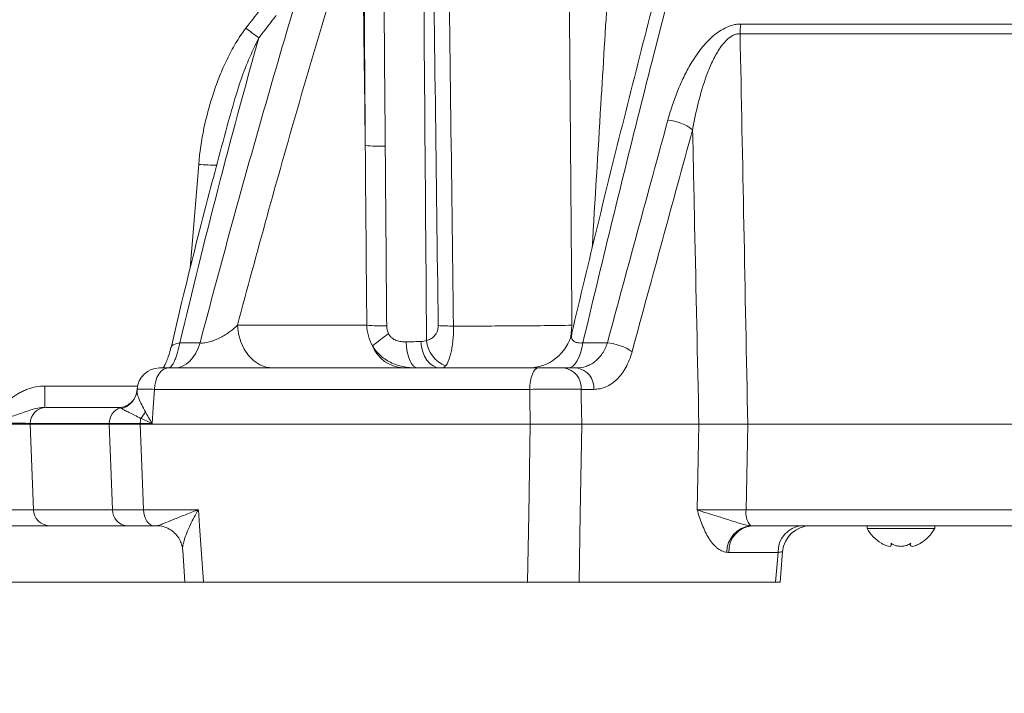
# Model space of a CAD drawing. Header units: millimetres. Extents: x 0 to 8410, y 0 to 5940.
# Tile 186 of 256: x 4947 to 5121, y 2218 to 2337. Entities that reach past the tile are written whole.
import ezdxf

# ---------------------------------------------------------------- set-up
doc = ezdxf.new("R2010")
doc.units = ezdxf.units.MM
doc.header["$LTSCALE"] = 10
doc.styles.add('SLDTEXTSTYLE0', font='TXT', dxfattribs={"width": 0.605})
doc.dimstyles.new('SLDDIMSTYLE0', dxfattribs={"dimtxt": 50, "dimasz": 50, "dimexe": 0, "dimexo": 0.0625, "dimgap": 12.5, "dimtad": 1, "dimtoh": 1, "dimdec": 1, "dimrnd": 1e-09, "dimzin": 12, "dimdsep": 46, "dimtxsty": 'SLDTEXTSTYLE0', "dimsah": 1, "dimcen": 0.09, "dimadec": 0, "dimazin": 0, "dimtfac": 1, "dimtofl": 0, "dimtmove": 0, "dimatfit": 3, "dimfxl": 1, "dimfrac": 2, "dimtolj": 1, "dimtzin": 12, "dimarcsym": 0})

# ---------------------------------------------------------------- blocks, each defined once
blk = doc.blocks.new('*D9')
at = {"color": 7, "linetype": 'Continuous', "lineweight": 0}
for p, q in [((5314.72, 2732.57), (4589.07, 2732.57)), ((4604.07, 2237.57), (4604.07, 2732.57)), ((4975.83, 2237.57), (4589.07, 2237.57))]:
    blk.add_line(p, q, dxfattribs=at)
for points in [[(4604.07, 2732.57), (4596.57, 2682.57), (4611.57, 2682.57)], [(4604.07, 2237.57), (4611.57, 2287.57), (4596.57, 2287.57)]]:
    blk.add_solid(points, dxfattribs=at)
at = {"color": 7, "linetype": 'Continuous', "lineweight": 0, "insert": (4539.62, 2427.79), "char_height": 50, "attachment_point": 1, "rotation": 90, "style": 'SLDTEXTSTYLE0'}
blk.add_mtext('495', dxfattribs=at)
blk = doc.blocks.new('*D10')
at = {"color": 7, "linetype": 'Continuous', "lineweight": 0}
for p, q in [((5314.72, 3964.57), (4489.07, 3964.57)), ((4504.07, 2237.57), (4504.07, 3964.57)), ((4975.83, 2237.57), (4489.07, 2237.57))]:
    blk.add_line(p, q, dxfattribs=at)
for points in [[(4504.07, 3964.57), (4496.57, 3914.57), (4511.57, 3914.57)], [(4504.07, 2237.57), (4511.57, 2287.57), (4496.57, 2287.57)]]:
    blk.add_solid(points, dxfattribs=at)
at = {"color": 7, "linetype": 'Continuous', "lineweight": 0, "insert": (4439.62, 3024.71), "char_height": 50, "attachment_point": 1, "rotation": 90, "style": 'SLDTEXTSTYLE0'}
blk.add_mtext('1727', dxfattribs=at)
blk = doc.blocks.new('*D11')
at = {"color": 7, "linetype": 'Continuous', "lineweight": 0}
for p, q in [((4738.76, 2413.95), (4738.76, 1902.57)), ((5414.72, 2265.57), (5414.72, 1902.57)), ((5414.72, 1917.57), (4738.76, 1917.57))]:
    blk.add_line(p, q, dxfattribs=at)
for points in [[(4738.76, 1917.57), (4788.76, 1910.07), (4788.76, 1925.07)], [(5414.72, 1917.57), (5364.72, 1925.07), (5364.72, 1910.07)]]:
    blk.add_solid(points, dxfattribs=at)
at = {"color": 7, "linetype": 'Continuous', "lineweight": 0, "insert": (5019.45, 1982.03), "char_height": 50, "attachment_point": 1, "style": 'SLDTEXTSTYLE0'}
blk.add_mtext('676', dxfattribs=at)

msp = doc.modelspace()

# ---------------------------------------------------------------- linework, layer by layer
at = {"color": 8, "linetype": 'Continuous', "lineweight": 0}
for p, q in [((5074.543905, 2336.638173), (5356.755221, 2336.638173)), ((5357.220608, 2334.921677), (5074.404135, 2334.921677)), ((4976.800048, 2293.285229), (4978.283084, 2311.72543)), ((4985.171418, 2283.156072), (5008.127158, 2283.156072)), ((4974.94304, 2280.025018), (4978.530931, 2280.025018)), ((5046.502589, 2280.025018), (5050.838357, 2280.025018)), ((4950.975299, 2272.365415), (4950.975299, 2268.574759)), ((4950.975299, 2272.365415), (4967.432217, 2272.365415)), ((5037.058524, 2271.784103), (4970.42382, 2271.784103)), ((5048.446861, 2271.784103), (5046.191415, 2271.784103)), ((4948.379489, 2265.731767), (4948.373656, 2265.574759)), ((4948.373656, 2265.574759), (4948.937833, 2250.417751)), ((4962.405691, 2265.731767), (4948.379489, 2265.731767)), ((4962.399624, 2265.574759), (4962.405691, 2265.731767)), ((4967.891111, 2265.731767), (4967.88479, 2265.574759)), ((4970.040642, 2265.731767), (4967.891111, 2265.731767)), ((4948.937833, 2250.417751), (4962.98538, 2250.417751)), ((4968.495172, 2250.417751), (4978.224519, 2250.417751)), ((5075.471897, 2250.417751), (5359.413444, 2250.417751)), ((5081.149905, 2242.836439), (5072.388385, 2242.836439))]:
    msp.add_line(p, q, dxfattribs=at)
at = {"color": 7, "linetype": 'Continuous', "lineweight": 0}
for p, q in [((4983.932299, 2320.598077), (4983.869469, 2320.386888)), ((4972.885917, 2275.574759), (5038.55157, 2275.574759)), ((5043.118015, 2275.574759), (5045.355431, 2275.574759)), ((4967.362488, 2271.824562), (4967.349587, 2271.617786)), ((4951.18993, 2268.574759), (4964.189756, 2268.574759)), ((4948.373656, 2265.574759), (4962.399624, 2265.574759)), ((4967.88479, 2265.574759), (5037.163795, 2265.574759)), ((5046.287631, 2265.574759), (5067.092214, 2265.574759)), ((5075.771235, 2265.574759), (5360.024358, 2265.574759)), ((4965.517358, 2247.574759), (4951.75187, 2247.574759)), ((4970.789375, 2247.574759), (4970.365974, 2247.574759)), ((4970.933907, 2247.572563), (4970.789375, 2247.574759)), ((5356.08251, 2247.574759), (5076.499042, 2247.574759)), ((5096.951664, 2247.574759), (5096.951664, 2247.074759)), ((5096.951664, 2247.074759), (5108.951664, 2247.074759)), ((5108.951664, 2247.074759), (5108.951664, 2247.574759)), ((4975.451328, 2243.30153), (4975.846858, 2237.571322)), ((5081.522855, 2237.569806), (5081.961918, 2242.977662)), ((5101.201664, 2244.482078), (5101.249519, 2244.196069)), ((5101.280499, 2244.196069), (5101.280499, 2244.425737)), ((5104.622829, 2244.43851), (5104.622829, 2244.18921)), ((4979.125058, 2237.574759), (5036.689211, 2237.574759)), ((5045.854029, 2237.574759), (5080.72018, 2237.574759))]:
    msp.add_line(p, q, dxfattribs=at)
at = {"color": 8, "linetype": 'Continuous', "lineweight": 0, "flags": 128}
for points in [[(4991.48118, 2275.574759), (4990.289103, 2275.71843), (4989.139842, 2276.144283), (4988.074677, 2276.837021), (4987.131866, 2277.771764), (4986.345273, 2278.914938), (4985.743149, 2280.225481), (4985.347123, 2281.656324), (4985.171418, 2283.156072)], [(5044.372961, 2281.217692), (5044.434697, 2281.656324), (5044.547562, 2283.156072)], [(4973.348869, 2279.186331), (4973.37215, 2279.258155), (4973.513096, 2279.482233), (4973.747633, 2279.675351), (4974.069868, 2279.832657), (4974.471702, 2279.950197), (4974.94304, 2280.025018)], [(4974.04165, 2275.574759), (4974.735134, 2275.651788), (4975.415262, 2275.88139), (4976.068939, 2276.259145), (4976.683576, 2276.777777), (4977.247337, 2277.4273), (4977.749366, 2278.195205), (4978.179995, 2279.066706), (4978.530931, 2280.025018)], [(5015.110105, 2280.220584), (5015.175172, 2279.297176), (5015.312098, 2278.418545), (5015.516083, 2277.615487), (5015.779978, 2276.916148), (5016.094532, 2276.345039), (5016.448723, 2275.922176), (5016.830134, 2275.662381), (5017.2254, 2275.574759)], [(5017.742095, 2280.27625), (5017.841674, 2279.344428), (5018.059789, 2278.456369), (5018.38868, 2277.643662), (5018.81665, 2276.935216), (5019.328475, 2276.356231), (5019.905949, 2275.927302), (5020.528531, 2275.663686), (5021.174076, 2275.574759)], [(5043.906334, 2275.574759), (5044.307391, 2275.651788), (5044.700726, 2275.88139), (5045.078762, 2276.259145), (5045.434221, 2276.777777), (5045.760257, 2277.4273), (5046.050592, 2278.195205), (5046.299635, 2279.066706), (5046.502589, 2280.025018)], [(4970.42382, 2271.784103), (4970.492381, 2272.533977), (4970.646912, 2273.249398), (4970.881863, 2273.90467), (4971.188796, 2274.476257), (4971.556685, 2274.943628), (4971.972317, 2275.289998), (4972.420763, 2275.502924), (4972.885917, 2275.574759)], [(5037.058524, 2271.784103), (5037.1001, 2272.533977), (5037.193809, 2273.249398), (5037.336287, 2273.90467), (5037.522414, 2274.476257), (5037.745507, 2274.943628), (5037.997551, 2275.289998), (5038.269495, 2275.502924), (5038.55157, 2275.574759)], [(4970.42382, 2271.784103), (4970.220612, 2268.574759), (4970.040642, 2265.731767)], [(5037.163795, 2265.574759), (5037.082618, 2270.362806), (5037.058524, 2271.784103)], [(5046.191415, 2271.784103), (5046.213435, 2270.362806), (5046.287631, 2265.574759)], [(4962.98538, 2250.417751), (4962.746152, 2256.607732), (4962.399624, 2265.574759)], [(4967.88479, 2265.574759), (4968.24586, 2256.607732), (4968.495172, 2250.417751)], [(5036.689211, 2237.574759), (5036.891939, 2249.537747), (5037.163795, 2265.574759)], [(5046.287631, 2265.574759), (5046.039201, 2249.537747), (5045.854029, 2237.574759)], [(5066.769819, 2250.417751), (5066.896134, 2256.357228), (5067.092214, 2265.574759)], [(5075.771235, 2265.574759), (5075.589162, 2256.357228), (5075.471897, 2250.417751)], [(4970.365974, 2247.574759), (4970.012532, 2247.628636), (4969.671783, 2247.788331), (4969.355969, 2248.048108), (4969.076432, 2248.398636), (4968.843212, 2248.827326), (4968.664687, 2249.31878), (4968.547268, 2249.855346), (4968.495172, 2250.417751)], [(4978.224519, 2250.417751), (4978.423799, 2247.574759), (4979.125058, 2237.574759)], [(5080.72018, 2237.574759), (5080.982256, 2240.783818), (5081.149905, 2242.836439)]]:
    msp.add_lwpolyline(points, dxfattribs=at)
at = {"color": 8, "linetype": 'Continuous', "lineweight": 0}
for centre, radius, start, end in [((5028.012147, 2389.306397), 67.538858, 232.2486559, 234.68573344), ((5086.792703, 2334.776848), 12.389414, 171.35944821, 179.33020833), ((5061.002629, 2311.392748), 8.17368, 52.48232755, 86.02318891), ((5011.013994, 2357.940386), 42.998137, 265.79604413, 270.51844965), ((4982.490832, 2360.087022), 48.544297, 265.02744591, 268.88957787), ((5011.264822, 2326.231346), 43.189399, 265.83385243, 270.53224194), ((5023.472839, 2324.400171), 41.381477, 266.30822938, 270.06876366), ((5240.702802, 1976.513316), 381.366623, 126.85073778, 127.38732328), ((5014.940721, 2281.795957), 6.231229, 201.34616198, 266.74844958), ((5024.153198, 2280.982044), 5.433966, 185.62543087, 248.15608762), ((5050.136632, 2271.133775), 8.918891, 55.22224535, 85.48738741), ((5042.624835, 2272.033639), 3.575298, 355.99781625, 82.07128274), ((5044.873499, 2272.025805), 3.581527, 356.13042048, 82.26678745), ((4963.542467, 2272.049797), 3.844889, 286.12995978, 343.76205726), ((4963.745497, 2272.212936), 3.766917, 279.42519235, 309.68661231), ((4951.27913, 2265.675953), 2.900178, 91.76251834, 178.89727601), ((4965.313815, 2265.748742), 2.908173, 109.09671054, 180.33442639), ((4964.163802, 2270.12867), 5.195714, 317.74577475, 333.48263086), ((4972.486841, 2265.588693), 4.597956, 166.84708805, 178.21684016), ((4951.839283, 2250.475466), 2.902024, 181.13956153, 268.27391128), ((4965.753161, 2250.333756), 2.769055, 178.26174294, 265.11496664), ((5079.062614, 2249.870585), 3.632168, 171.33571823, 219.02661581), ((5076.850762, 2242.7991), 4.823084, 97.26367506, 179.28024053), ((5076.954071, 2243.027777), 4.569694, 95.71472575, 182.39973713), ((5085.753377, 2242.986686), 4.605924, 95.04594657, 181.86933535)]:
    msp.add_arc(centre, radius, start, end, dxfattribs=at)
at = {"color": 7, "linetype": 'Continuous', "lineweight": 0}
for centre, radius, start, end in [((5036.728081, 2283.574756), 7.999997, 270.0031199, 346.86166244), ((4971.353296, 2271.574759), 4, 89.99999269, 176.38486041), ((5086.941986, 2242.574761), 4.999999, 90.00627825, 175.43024792), ((5086.941987, 2242.57476), 4.999999, 90.00834797, 175.42542227), ((5103.071053, 2250.473741), 7, 209.04974724, 239.17324325), ((5102.832275, 2250.473741), 7, 300.39715205, 330.95025276)]:
    msp.add_arc(centre, radius, start, end, dxfattribs=at)
at = {"color": 8, "linetype": 'Continuous', "lineweight": 0}
for points in [[(5017.991377, 2376.731767), (5018.228508, 2344.63889), (5018.480215, 2312.544721), (5018.745403, 2280.449382)], [(5020.808328, 2283.104567), (5020.466712, 2309.563637), (5020.131548, 2336.022226), (5019.803179, 2362.480301)], [(5022.521076, 2362.391968), (5022.848194, 2335.934723), (5023.182118, 2309.476965), (5023.522503, 2283.018725)], [(5043.938145, 2362.733289), (5044.132772, 2336.207866), (5044.336047, 2309.68212), (5044.547562, 2283.156072)], [(5007.861928, 2315.057939), (5007.669157, 2329.968041), (5007.478463, 2344.877987), (5007.289908, 2359.78777)], [(4986.662438, 2335.905096), (4987.690856, 2337.238072), (4988.725023, 2338.566584), (4989.76512, 2339.890493)], [(4992.044146, 2338.169913), (4991.013843, 2336.849441), (4989.98938, 2335.524462), (4988.970579, 2334.195115)], [(4988.970579, 2334.195115), (4983.911884, 2316.325193), (4979.252577, 2298.270647), (4974.94304, 2280.025018)], [(5050.838357, 2280.025018), (5054.416611, 2293.297633), (5058.001405, 2306.470732), (5061.569496, 2319.546747)], [(5065.98045, 2317.875829), (5062.404589, 2304.835958), (5058.811314, 2291.69801), (5055.22392, 2278.459491)], [(5008.127158, 2283.156072), (5008.037261, 2293.790157), (5007.948838, 2304.424115), (5007.861928, 2315.057939)], [(5011.666019, 2283.04381), (5011.669969, 2282.572618), (5011.772553, 2282.105651), (5011.984865, 2281.683115)], [(5015.110105, 2280.220584), (5016.084536, 2280.233494), (5016.961703, 2280.252058), (5017.742095, 2280.27625)], [(5017.742095, 2280.27625), (5018.107319, 2280.287572), (5018.443662, 2280.317039), (5018.745403, 2280.449382)], [(4964.362366, 2268.496871), (4964.276968, 2268.541301), (4964.21858, 2268.572038), (4964.193105, 2268.574593)], [(4964.610642, 2268.356266), (4964.508864, 2268.412299), (4964.426265, 2268.460176), (4964.362366, 2268.496871)], [(4968.009506, 2266.634961), (4968.652649, 2266.340378), (4969.330984, 2266.03728), (4970.040642, 2265.731767)], [(5076.240952, 2247.583477), (5076.326723, 2247.577647), (5076.412825, 2247.574759), (5076.499042, 2247.574759)], [(5072.388385, 2242.836439), (5072.267892, 2242.836439), (5072.147783, 2242.844178), (5072.028059, 2242.859686)]]:
    msp.add_open_spline(points, degree=3, dxfattribs=at)
for points, knots in [([(5048.136782, 2296.836777), (5048.653731, 2305.349186), (5049.987686, 2327.314899), (5051.322572, 2349.280224), (5052.140147, 2362.733289)], [0, 0, 0, 0, 0.38753169, 1, 1, 1, 1]), ([(4978.530931, 2280.025018), (4982.155032, 2293.840184), (4985.9151, 2307.546361), (4993.706285, 2334.734819), (4997.735848, 2348.211781), (5001.899798, 2361.570752)], [0, 0, 0, 0, 0.5, 0.5, 1, 1, 1, 1]), ([(5007.861928, 2315.057939), (5007.818495, 2321.142125), (5007.775828, 2327.226263), (5007.733947, 2333.310353), (5007.690139, 2339.674342), (5007.647191, 2346.038279), (5007.605127, 2352.40216), (5007.586759, 2355.181068), (5007.568559, 2357.959965), (5007.55053, 2360.738851)], [0, 0, 0, 0, 0.018306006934, 0.018306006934, 0.018306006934, 0.037454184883, 0.037454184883, 0.037454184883, 0.045815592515, 0.045815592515, 0.045815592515, 0.045815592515]), ([(5011.044947, 2360.626085), (5011.095283, 2353.978512), (5011.146409, 2347.330885), (5011.198306, 2340.683204), (5011.265287, 2332.10356), (5011.333552, 2323.523828), (5011.403064, 2314.944009)], [0, 0, 0, 0, 0.020000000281, 0.020000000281, 0.020000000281, 0.045812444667, 0.045812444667, 0.045812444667, 0.045812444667]), ([(5067.008967, 2361.570752), (5063.439435, 2348.211836), (5059.94516, 2334.731696), (5053.108953, 2307.544478), (5049.767649, 2293.839985), (5046.502589, 2280.025018)], [0, 0, 0, 0, 0.5, 0.5, 1, 1, 1, 1]), ([(5007.289908, 2359.78777), (5003.363178, 2347.221889), (4999.556693, 2334.55144), (4992.182861, 2309.002579), (4988.616502, 2296.127441), (4985.171418, 2283.156072)], [0, 0, 0, 0, 0.5, 0.5, 1, 1, 1, 1]), ([(4978.283084, 2311.72543), (4978.457831, 2313.890772), (4978.781754, 2316.020646), (4979.661236, 2320.225323), (4980.218158, 2322.299801), (4981.234622, 2325.368464), (4981.604045, 2326.384077), (4982.411716, 2328.398938), (4982.846721, 2329.390207), (4983.788077, 2331.332918), (4984.294286, 2332.284863), (4985.39861, 2334.138547), (4985.995665, 2335.040864), (4986.662438, 2335.905096)], [0, 0, 0, 0, 0.25, 0.25, 0.5, 0.5, 0.625, 0.625, 0.75, 0.75, 0.875, 0.875, 1, 1, 1, 1]), ([(5061.569496, 2319.546747), (5062.044486, 2321.287449), (5062.609486, 2323.007094), (5063.628757, 2325.546534), (5063.997438, 2326.386274), (5064.805941, 2328.049186), (5065.245466, 2328.872428), (5066.219642, 2330.496753), (5066.750726, 2331.292129), (5067.633132, 2332.436089), (5067.943222, 2332.81093), (5068.594087, 2333.533444), (5068.934588, 2333.881127), (5069.653743, 2334.542118), (5070.032251, 2334.855557), (5070.840977, 2335.435831), (5071.266453, 2335.698675), (5072.154986, 2336.142128), (5072.625901, 2336.325112), (5073.337952, 2336.510169), (5073.577084, 2336.557582), (5074.059191, 2336.621657), (5074.302946, 2336.638173), (5074.543905, 2336.638173)], [0, 0, 0, 0, 0.25, 0.25, 0.375, 0.375, 0.5, 0.5, 0.625, 0.625, 0.6875, 0.6875, 0.75, 0.75, 0.8125, 0.8125, 0.875, 0.875, 0.9375, 0.9375, 0.96875, 0.96875, 1, 1, 1, 1]), ([(4988.970579, 2334.195115), (4988.336874, 2332.893249), (4987.06521, 2330.280772), (4985.372607, 2325.736024), (4984.455963, 2322.466122), (4983.932299, 2320.598077)], [0, 0, 0, 0, 0.2986665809, 0.599339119, 1, 1, 1, 1]), ([(5074.404135, 2334.921677), (5074.195383, 2334.925737), (5073.983974, 2334.900508), (5073.575039, 2334.799616), (5073.37387, 2334.723564), (5072.986096, 2334.532263), (5072.801248, 2334.418095), (5072.453132, 2334.168464), (5072.288371, 2334.03218), (5071.972761, 2333.742451), (5071.821291, 2333.588188), (5071.533414, 2333.270551), (5071.396859, 2333.107178), (5071.004221, 2332.606557), (5070.764906, 2332.258964), (5070.316253, 2331.545292), (5070.106702, 2331.178243), (5069.712665, 2330.435056), (5069.528168, 2330.058923), (5069.003533, 2328.920066), (5068.691285, 2328.145362), (5067.838647, 2325.811606), (5067.378048, 2324.238623), (5066.586351, 2321.072036), (5066.257553, 2319.478067), (5065.98045, 2317.875829)], [0, 0, 0, 0, 0.03125, 0.03125, 0.0625, 0.0625, 0.09375, 0.09375, 0.125, 0.125, 0.15625, 0.15625, 0.1875, 0.1875, 0.25, 0.25, 0.3125, 0.3125, 0.375, 0.375, 0.5, 0.5, 0.75, 0.75, 1, 1, 1, 1]), ([(5074.404135, 2334.921677), (5074.627015, 2323.589715), (5074.850154, 2312.257693), (5075.073546, 2300.925613), (5075.305837, 2289.142057), (5075.538403, 2277.358439), (5075.771235, 2265.574759)], [0.000915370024, 0.000915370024, 0.000915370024, 0.000915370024, 0.034980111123, 0.034980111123, 0.034980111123, 0.070402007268, 0.070402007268, 0.070402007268, 0.070402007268]), ([(5067.092214, 2265.574759), (5066.841507, 2277.358443), (5066.59095, 2289.142061), (5066.340544, 2300.925613), (5066.220478, 2306.5757), (5066.100446, 2312.225773), (5065.98045, 2317.875829)], [0, 0, 0, 0, 0.035422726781, 0.035422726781, 0.035422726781, 0.052407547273, 0.052407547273, 0.052407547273, 0.052407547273]), ([(5011.403064, 2314.944009), (5011.429994, 2311.620102), (5011.457072, 2308.296181), (5011.484296, 2304.972247), (5011.544164, 2297.66283), (5011.604742, 2290.35335), (5011.666019, 2283.04381)], [0, 0, 0, 0, 0.010000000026, 0.010000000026, 0.010000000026, 0.031990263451, 0.031990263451, 0.031990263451, 0.031990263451]), ([(4978.530931, 2280.025018), (4978.666102, 2280.007797), (4978.811198, 2280.001213), (4979.120948, 2280.009011), (4979.287432, 2280.023747), (4979.628255, 2280.072867), (4979.802584, 2280.107141), (4980.145916, 2280.189165), (4980.316713, 2280.23717), (4980.656861, 2280.344773), (4980.827181, 2280.404806), (4981.158438, 2280.531801), (4981.319342, 2280.598628), (4981.790696, 2280.807128), (4982.090621, 2280.957088), (4982.665198, 2281.271279), (4982.935699, 2281.433248), (4983.450845, 2281.764729), (4983.696056, 2281.934779), (4984.393135, 2282.451123), (4984.804596, 2282.801147), (4985.171418, 2283.156072)], [0, 0, 0, 0, 0.0625, 0.0625, 0.125, 0.125, 0.1875, 0.1875, 0.25, 0.25, 0.3125, 0.3125, 0.375, 0.375, 0.5, 0.5, 0.625, 0.625, 0.75, 0.75, 1, 1, 1, 1]), ([(5009.136965, 2279.527779), (5008.824118, 2280.076101), (5008.582468, 2280.656879), (5008.240827, 2281.884234), (5008.145799, 2282.514172), (5008.127158, 2283.156072)], [0, 0, 0, 0, 0.5, 0.5, 1, 1, 1, 1]), ([(5018.745403, 2280.449382), (5018.98453, 2280.512278), (5019.218015, 2280.599697), (5019.556238, 2280.783004), (5019.666961, 2280.852876), (5019.883312, 2281.014769), (5019.989213, 2281.107225), (5020.188717, 2281.315436), (5020.283009, 2281.431502), (5020.457264, 2281.695014), (5020.535362, 2281.839855), (5020.667054, 2282.158572), (5020.721153, 2282.335372), (5020.792646, 2282.705857), (5020.810921, 2282.903742), (5020.808328, 2283.104567)], [0, 0, 0, 0, 0.25, 0.25, 0.375, 0.375, 0.5, 0.5, 0.625, 0.625, 0.75, 0.75, 0.875, 0.875, 1, 1, 1, 1]), ([(5023.522503, 2283.018725), (5024.400058, 2283.017683), (5025.291071, 2283.017507), (5027.100921, 2283.018946), (5028.008552, 2283.020556), (5030.722517, 2283.027946), (5032.527312, 2283.036268), (5035.227656, 2283.053903), (5036.130752, 2283.060687), (5037.898622, 2283.075738), (5038.76671, 2283.084018), (5041.32447, 2283.111075), (5042.968086, 2283.132046), (5044.547562, 2283.156072)], [0, 0, 0, 0, 0.125, 0.125, 0.25, 0.25, 0.5, 0.5, 0.625, 0.625, 0.75, 0.75, 1, 1, 1, 1]), ([(5011.984865, 2281.683115), (5012.056478, 2281.540593), (5012.139688, 2281.405778), (5012.330992, 2281.152709), (5012.439371, 2281.034837), (5012.672681, 2280.826244), (5012.798592, 2280.734122), (5013.06823, 2280.573684), (5013.212023, 2280.505856), (5013.501531, 2280.397185), (5013.648442, 2280.355392), (5013.944928, 2280.290842), (5014.095426, 2280.268038), (5014.540248, 2280.221055), (5014.828743, 2280.216857), (5015.110105, 2280.220584)], [0, 0, 0, 0, 0.125, 0.125, 0.25, 0.25, 0.375, 0.375, 0.5, 0.5, 0.625, 0.625, 0.75, 0.75, 1, 1, 1, 1]), ([(5023.522503, 2283.018725), (5023.529026, 2282.588418), (5023.524017, 2282.160794), (5023.492356, 2281.330677), (5023.465602, 2280.924303), (5023.392578, 2280.143055), (5023.34682, 2279.772109), (5023.239111, 2279.067182), (5023.176821, 2278.732484), (5023.041584, 2278.11698), (5022.968299, 2277.83355), (5022.812322, 2277.312882), (5022.730897, 2277.080087), (5022.48183, 2276.462561), (5022.308486, 2276.153766), (5022.131332, 2275.938232)], [0, 0, 0, 0, 0.125, 0.125, 0.25, 0.25, 0.375, 0.375, 0.5, 0.5, 0.625, 0.625, 0.75, 0.75, 1, 1, 1, 1]), ([(5044.555117, 2281.753133), (5044.497131, 2281.443528), (5044.40687, 2280.961602), (5044.705148, 2280.468369), (5045.074853, 2280.189806), (5045.517708, 2280.04199), (5046.025377, 2279.991856), (5046.349583, 2280.014385), (5046.502589, 2280.025018)], [0, 0, 0, 0, 0.3490868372, 0.5433835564, 0.6700135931, 0.8155491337, 0.9129498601, 1, 1, 1, 1]), ([(4974.94304, 2280.025018), (4974.873766, 2279.670673), (4974.798806, 2279.331335), (4974.642274, 2278.697359), (4974.560331, 2278.400618), (4974.389733, 2277.845594), (4974.300504, 2277.585869), (4974.118178, 2277.111983), (4974.026151, 2276.9002), (4973.840743, 2276.522976), (4973.747361, 2276.35756), (4973.55947, 2276.072051), (4973.464719, 2275.952068), (4973.186829, 2275.668275), (4973.007358, 2275.574759), (4972.833782, 2275.574759)], [0, 0, 0, 0, 0.125, 0.125, 0.25, 0.25, 0.375, 0.375, 0.5, 0.5, 0.625, 0.625, 0.75, 0.75, 1, 1, 1, 1]), ([(5017.2254, 2275.574759), (5016.827064, 2275.574759), (5016.424003, 2275.586219), (5015.625439, 2275.645536), (5015.231989, 2275.692943), (5014.456341, 2275.830454), (5014.074145, 2275.920465), (5013.321293, 2276.149385), (5012.948447, 2276.289588), (5011.881577, 2276.778161), (5011.228829, 2277.194749), (5010.34428, 2277.974197), (5010.067872, 2278.258635), (5009.566636, 2278.863125), (5009.339523, 2279.185066), (5009.136965, 2279.527779)], [0, 0, 0, 0, 0.125, 0.125, 0.25, 0.25, 0.375, 0.375, 0.5, 0.5, 0.75, 0.75, 0.875, 0.875, 1, 1, 1, 1]), ([(5045.355431, 2275.574759), (5045.941163, 2275.574759), (5046.519552, 2275.670486), (5047.343377, 2275.954407), (5047.611751, 2276.072486), (5048.135444, 2276.358132), (5048.391086, 2276.526444), (5048.87445, 2276.905766), (5049.104048, 2277.117617), (5049.538169, 2277.587706), (5049.744235, 2277.848373), (5050.308099, 2278.68739), (5050.612358, 2279.317242), (5050.838357, 2280.025018)], [0, 0, 0, 0, 0.25, 0.25, 0.375, 0.375, 0.5, 0.5, 0.625, 0.625, 0.75, 0.75, 1, 1, 1, 1]), ([(5055.22392, 2278.459491), (5054.943647, 2277.425201), (5054.57229, 2276.495238), (5053.999437, 2275.455283), (5053.878808, 2275.252769), (5053.629239, 2274.865111), (5053.500362, 2274.679901), (5053.101808, 2274.149241), (5052.820261, 2273.828646), (5052.37452, 2273.396282), (5052.222022, 2273.260279), (5051.909082, 2273.004656), (5051.748575, 2272.885095), (5051.26217, 2272.555929), (5050.929129, 2272.373724), (5050.245993, 2272.080812), (5049.895898, 2271.970113), (5049.17825, 2271.821327), (5048.813979, 2271.784103), (5048.446861, 2271.784103)], [0, 0, 0, 0, 0.25, 0.25, 0.3125, 0.3125, 0.375, 0.375, 0.5, 0.5, 0.5625, 0.5625, 0.625, 0.625, 0.75, 0.75, 0.875, 0.875, 1, 1, 1, 1]), ([(5022.131332, 2275.938232), (5022.019362, 2275.802004), (5021.892166, 2275.71019), (5021.661617, 2275.624752), (5021.578025, 2275.604994), (5021.392016, 2275.579979), (5021.289083, 2275.574759), (5021.174076, 2275.574759)], [0, 0, 0, 0, 0.5, 0.5, 0.75, 0.75, 1, 1, 1, 1]), ([(4950.975299, 2272.365415), (4949.916673, 2272.365415), (4948.899268, 2272.168527), (4947.670258, 2271.718255), (4947.425558, 2271.617171), (4946.948203, 2271.398006), (4946.715048, 2271.279857), (4946.030786, 2270.90182), (4945.594858, 2270.618387), (4944.757679, 2269.997723), (4944.35508, 2269.659038), (4943.586627, 2268.943526), (4943.221195, 2268.56747), (4942.517731, 2267.788681), (4942.179765, 2267.38594), (4941.686546, 2266.771565), (4941.524336, 2266.564976), (4941.283211, 2266.253459), (4941.203195, 2266.149343), (4941.04368, 2265.940715), (4940.963187, 2265.834879), (4940.884981, 2265.731767)], [0, 0, 0, 0, 0.25, 0.25, 0.3125, 0.3125, 0.375, 0.375, 0.5, 0.5, 0.625, 0.625, 0.75, 0.75, 0.875, 0.875, 0.9375, 0.9375, 0.96875, 0.96875, 1, 1, 1, 1]), ([(4967.374797, 2271.616193), (4967.369485, 2271.444477), (4967.356714, 2271.03159), (4967.734113, 2269.83151), (4968.378909, 2268.622638), (4968.812922, 2267.808944)], [0, 0, 0, 0, 0.1888087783, 0.4539862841, 1, 1, 1, 1]), ([(4970.42382, 2271.784103), (4969.935072, 2271.795379), (4968.785662, 2271.821896), (4967.60398, 2271.839328), (4967.455006, 2271.82853), (4967.38239, 2271.823266)], [0, 0, 0, 0, 0.2749329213, 0.6465717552, 1, 1, 1, 1]), ([(5046.191415, 2271.784103), (5045.920725, 2271.79217), (5045.627031, 2271.799284), (5044.994602, 2271.811648), (5044.653128, 2271.816919), (5043.942805, 2271.825298), (5043.573004, 2271.828445), (5042.996574, 2271.831617), (5042.800793, 2271.832415), (5042.40179, 2271.833482), (5042.198088, 2271.833748), (5041.586361, 2271.833731), (5041.174466, 2271.832653), (5040.34269, 2271.828409), (5039.920259, 2271.825216), (5038.657736, 2271.812517), (5037.844008, 2271.800237), (5037.058524, 2271.784103)], [0, 0, 0, 0, 0.125, 0.125, 0.25, 0.25, 0.375, 0.375, 0.4375, 0.4375, 0.5, 0.5, 0.625, 0.625, 0.75, 0.75, 1, 1, 1, 1]), ([(4950.975299, 2268.574759), (4950.537437, 2268.574759), (4950.114203, 2268.520484), (4949.287094, 2268.355131), (4948.882572, 2268.243569), (4948.084923, 2267.998258), (4947.690944, 2267.864319), (4946.897906, 2267.591644), (4946.49849, 2267.452605), (4945.685998, 2267.176857), (4945.273698, 2267.040265), (4944.432124, 2266.770849), (4944.001721, 2266.6376), (4943.127173, 2266.3746), (4942.683112, 2266.244816), (4942.011053, 2266.051537), (4941.786486, 2265.987461), (4941.336373, 2265.859543), (4941.10933, 2265.795266), (4940.884981, 2265.731767)], [0, 0, 0, 0, 0.125, 0.125, 0.25, 0.25, 0.375, 0.375, 0.5, 0.5, 0.625, 0.625, 0.75, 0.75, 0.875, 0.875, 0.9375, 0.9375, 1, 1, 1, 1]), ([(4968.009506, 2266.634961), (4967.617892, 2266.841679), (4967.247212, 2267.020481), (4966.558464, 2267.357117), (4966.239465, 2267.513103), (4965.658963, 2267.802904), (4965.401549, 2267.934466), (4964.954083, 2268.16891), (4964.763948, 2268.271866), (4964.610642, 2268.356266)], [0, 0, 0, 0, 0.25, 0.25, 0.5, 0.5, 0.75, 0.75, 1, 1, 1, 1]), ([(4968.812922, 2267.808944), (4968.993037, 2267.468685), (4969.185546, 2267.124959), (4969.59476, 2266.432121), (4969.812231, 2266.081831), (4970.040642, 2265.731767)], [0, 0, 0, 0, 0.5, 0.5, 1, 1, 1, 1]), ([(4948.379489, 2265.731767), (4948.096932, 2265.74291), (4947.706708, 2265.751377), (4946.96191, 2265.760115), (4946.687881, 2265.762323), (4946.103798, 2265.765247), (4945.791862, 2265.765987), (4945.127717, 2265.766004), (4944.773501, 2265.765264), (4944.047692, 2265.762347), (4943.673604, 2265.760177), (4942.903153, 2265.754423), (4942.503911, 2265.750805), (4941.699173, 2265.742257), (4941.293664, 2265.737338), (4940.884981, 2265.731767)], [0, 0, 0, 0, 0.25, 0.25, 0.375, 0.375, 0.5, 0.5, 0.625, 0.625, 0.75, 0.75, 0.875, 0.875, 1, 1, 1, 1]), ([(4967.891111, 2265.731767), (4966.81236, 2265.733214), (4965.815619, 2265.733931), (4963.98304, 2265.733936), (4963.145588, 2265.733214), (4962.405691, 2265.731767)], [0, 0, 0, 0, 0.5, 0.5, 1, 1, 1, 1]), ([(4941.433735, 2250.417751), (4941.84359, 2250.412144), (4942.250198, 2250.407193), (4943.056994, 2250.398589), (4943.4575, 2250.394944), (4944.23009, 2250.38915), (4944.605079, 2250.386966), (4945.332373, 2250.384029), (4945.68726, 2250.383282), (4946.352621, 2250.3833), (4946.664957, 2250.384045), (4947.249459, 2250.386989), (4947.523484, 2250.389212), (4948.267976, 2250.398011), (4948.657147, 2250.406536), (4948.937833, 2250.417751)], [0, 0, 0, 0, 0.125, 0.125, 0.25, 0.25, 0.375, 0.375, 0.5, 0.5, 0.625, 0.625, 0.75, 0.75, 1, 1, 1, 1]), ([(4962.98538, 2250.417751), (4963.727572, 2250.416291), (4964.559436, 2250.415566), (4966.399122, 2250.415561), (4967.410813, 2250.416291), (4968.495172, 2250.417751)], [0, 0, 0, 0, 0.5, 0.5, 1, 1, 1, 1]), ([(4970.789375, 2247.574759), (4970.913836, 2247.574759), (4971.095699, 2247.623397), (4971.523173, 2247.761623), (4971.769558, 2247.852899), (4972.564726, 2248.159544), (4973.175845, 2248.40981), (4974.482401, 2248.94181), (4975.182315, 2249.226317), (4976.286074, 2249.666032), (4976.66239, 2249.814586), (4977.431271, 2250.1144), (4977.825317, 2250.266228), (4978.224519, 2250.417751)], [0, 0, 0, 0, 0.125, 0.125, 0.25, 0.25, 0.5, 0.5, 0.75, 0.75, 0.875, 0.875, 1, 1, 1, 1]), ([(4978.224519, 2250.417751), (4978.221568, 2250.412802), (4977.95544, 2249.966479), (4977.453549, 2249.077271), (4976.757262, 2247.695243), (4976.13997, 2246.274412), (4975.70561, 2245.02221), (4975.474663, 2244.050696), (4975.408654, 2243.533281), (4975.430345, 2243.342269), (4975.432483, 2243.323435)], [0, 0, 0, 0, 0.0018250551, 0.1645877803, 0.3287036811, 0.5215441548, 0.7180872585, 0.8498424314, 0.9851944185, 1, 1, 1, 1]), ([(5072.028059, 2242.859686), (5071.724205, 2242.899047), (5071.424365, 2242.988232), (5070.842779, 2243.257106), (5070.563166, 2243.435247), (5070.159188, 2243.762428), (5070.027115, 2243.881533), (5069.768044, 2244.139365), (5069.641039, 2244.278237), (5069.273579, 2244.715901), (5069.044344, 2245.037818), (5068.612906, 2245.733122), (5068.410752, 2246.1066), (5068.029508, 2246.897273), (5067.850781, 2247.314147), (5067.515748, 2248.169593), (5067.358645, 2248.609797), (5067.057023, 2249.505383), (5066.913082, 2249.958983), (5066.769819, 2250.417751)], [0, 0, 0, 0, 0.125, 0.125, 0.25, 0.25, 0.3125, 0.3125, 0.375, 0.375, 0.5, 0.5, 0.625, 0.625, 0.75, 0.75, 0.875, 0.875, 1, 1, 1, 1]), ([(5066.769819, 2250.417751), (5067.010418, 2250.41207), (5067.274703, 2250.407053), (5067.850041, 2250.398333), (5068.162295, 2250.394632), (5068.816215, 2250.38875), (5069.159763, 2250.386533), (5069.880054, 2250.383548), (5070.260216, 2250.382786), (5071.032671, 2250.382793), (5071.425881, 2250.383543), (5072.226065, 2250.386515), (5072.63585, 2250.388758), (5073.456384, 2250.394696), (5073.863754, 2250.398355), (5074.672813, 2250.407029), (5075.076207, 2250.412069), (5075.471897, 2250.417751)], [0, 0, 0, 0, 0.125, 0.125, 0.25, 0.25, 0.375, 0.375, 0.5, 0.5, 0.625, 0.625, 0.75, 0.75, 0.875, 0.875, 1, 1, 1, 1]), ([(5076.240952, 2247.583477), (5075.828057, 2247.610753), (5075.403714, 2247.698683), (5074.549372, 2247.922363), (5074.116892, 2248.058275), (5073.248961, 2248.336813), (5072.813572, 2248.479848), (5071.947986, 2248.758156), (5071.517885, 2248.893787), (5070.670942, 2249.155705), (5070.256206, 2249.281517), (5069.459197, 2249.523125), (5069.07574, 2249.639335), (5068.344468, 2249.866744), (5067.996215, 2249.978073), (5067.505812, 2250.144494), (5067.349033, 2250.199418), (5067.049097, 2250.308794), (5066.905278, 2250.363522), (5066.769819, 2250.417751)], [0, 0, 0, 0, 0.125, 0.125, 0.25, 0.25, 0.375, 0.375, 0.5, 0.5, 0.625, 0.625, 0.75, 0.75, 0.875, 0.875, 0.9375, 0.9375, 1, 1, 1, 1]), ([(5081.941919, 2242.978672), (5081.945957, 2242.975901), (5081.960825, 2242.9657), (5081.835433, 2242.936355), (5081.579254, 2242.892205), (5081.294381, 2242.855204), (5081.149905, 2242.836439)], [0, 0, 0, 0, 0.1112858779, 0.409762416, 0.700654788, 1, 1, 1, 1])]:
    msp.add_open_spline(points, degree=3, knots=knots, dxfattribs=at)
at = {"color": 7, "linetype": 'Continuous', "lineweight": 0}
for points, knots in [([(5064.324223, 2360.604945), (5064.103365, 2359.783364), (5062.198534, 2352.697491), (5058.680477, 2339.1283), (5053.808656, 2319.999436), (5049.075155, 2300.859286), (5046.028583, 2288.091817), (5044.518086, 2281.761678)], [0, 0, 0, 0, 0.0318821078, 0.2749729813, 0.5208375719, 0.7624302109, 1, 1, 1, 1]), ([(4983.844343, 2320.395216), (4982.524527, 2315.500252), (4979.572079, 2304.550137), (4976.100956, 2290.791738), (4974.014629, 2281.894195), (4973.370333, 2279.146471)], [0, 0, 0, 0, 0.358459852, 0.8018806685, 1, 1, 1, 1]), ([(4973.336091, 2279.191264), (4973.282729, 2278.954415), (4973.123972, 2278.249759), (4972.80321, 2277.300152), (4972.419018, 2276.361969), (4972.116496, 2275.797464), (4971.990365, 2275.622409), (4971.956032, 2275.574759)], [0, 0, 0, 0, 0.1364881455, 0.4060697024, 0.649071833, 0.9044789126, 1, 1, 1, 1]), ([(4971.361009, 2275.574759), (4971.397499, 2275.574759), (4971.471777, 2275.574759), (4972.065661, 2275.574759), (4972.641162, 2275.574759), (4972.885917, 2275.574759)], [0, 0, 0, 0, 0.35689164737, 0.72649273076, 1, 1, 1, 1]), ([(5038.55157, 2275.574759), (5038.944306, 2275.574759), (5039.351201, 2275.574759), (5039.982592, 2275.574759), (5040.193862, 2275.574759), (5040.609842, 2275.574759), (5040.815834, 2275.574759), (5041.223732, 2275.574759), (5041.424984, 2275.574759), (5041.809286, 2275.574759), (5041.994175, 2275.574759), (5042.349276, 2275.574759), (5042.519963, 2275.574759), (5042.836029, 2275.574759), (5042.98278, 2275.574759), (5043.118015, 2275.574759)], [0, 0, 0, 0, 0.25, 0.25, 0.375, 0.375, 0.5, 0.5, 0.625, 0.625, 0.75, 0.75, 0.875, 0.875, 1, 1, 1, 1]), ([(4967.205669, 2270.99357), (4967.168388, 2270.841523), (4967.04921, 2270.355474), (4966.65371, 2269.739897), (4966.248836, 2269.432037), (4966.121592, 2269.335282)], [0, 0, 0, 0, 0.2378966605, 0.7604850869, 1, 1, 1, 1]), ([(4967.330362, 2271.621324), (4967.331045, 2271.458363), (4967.331899, 2271.254451), (4967.237382, 2271.028402), (4967.2184, 2270.983006)], [0, 0, 0, 0, 0.7991736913, 1, 1, 1, 1]), ([(4966.122864, 2269.336326), (4966.015743, 2269.237271), (4965.680119, 2268.926923), (4965.024946, 2268.679871), (4964.466092, 2268.561257), (4964.267282, 2268.577532), (4964.25963, 2268.578159)], [0, 0, 0, 0, 0.1896395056, 0.594160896, 0.9843780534, 1, 1, 1, 1]), ([(4940.879248, 2265.574759), (4941.696475, 2265.574759), (4942.492874, 2265.574759), (4943.656666, 2265.574759), (4944.036537, 2265.574759), (4944.760729, 2265.574759), (4945.10808, 2265.574759), (4945.772937, 2265.574759), (4946.091552, 2265.574759), (4946.677381, 2265.574759), (4946.947417, 2265.574759), (4947.44191, 2265.574759), (4947.66765, 2265.574759), (4948.062476, 2265.574759), (4948.232111, 2265.574759), (4948.373656, 2265.574759)], [0, 0, 0, 0, 0.25, 0.25, 0.375, 0.375, 0.5, 0.5, 0.625, 0.625, 0.75, 0.75, 0.875, 0.875, 1, 1, 1, 1]), ([(5037.163795, 2265.574759), (5037.948687, 2265.574759), (5038.761723, 2265.574759), (5040.023103, 2265.574759), (5040.445226, 2265.574759), (5041.276261, 2265.574759), (5041.687761, 2265.574759), (5042.298857, 2265.574759), (5042.502357, 2265.574759), (5042.901008, 2265.574759), (5043.096603, 2265.574759), (5043.672445, 2265.574759), (5044.041818, 2265.574759), (5044.751234, 2265.574759), (5045.092304, 2265.574759), (5045.723983, 2265.574759), (5046.0173, 2265.574759), (5046.287631, 2265.574759)], [0, 0, 0, 0, 0.25, 0.25, 0.375, 0.375, 0.5, 0.5, 0.5625, 0.5625, 0.625, 0.625, 0.75, 0.75, 0.875, 0.875, 1, 1, 1, 1]), ([(5075.771235, 2265.574759), (5074.980775, 2265.574759), (5074.176434, 2265.574759), (5072.949377, 2265.574759), (5072.540122, 2265.574759), (5071.741627, 2265.574759), (5071.349301, 2265.574759), (5070.578681, 2265.574759), (5070.199229, 2265.574759), (5069.480117, 2265.574759), (5069.137125, 2265.574759), (5068.484218, 2265.574759), (5068.172385, 2265.574759), (5067.597229, 2265.574759), (5067.332931, 2265.574759), (5067.092214, 2265.574759)], [0, 0, 0, 0, 0.25, 0.25, 0.375, 0.375, 0.5, 0.5, 0.625, 0.625, 0.75, 0.75, 0.875, 0.875, 1, 1, 1, 1]), ([(4951.75187, 2247.574759), (4951.365218, 2247.574759), (4950.829507, 2247.574759), (4949.976064, 2247.574759), (4949.795512, 2247.574759), (4949.421597, 2247.574759), (4949.227582, 2247.574759), (4948.624778, 2247.574759), (4948.195347, 2247.574759), (4947.280663, 2247.574759), (4946.792858, 2247.574759), (4945.793147, 2247.574759), (4945.277707, 2247.574759), (4944.215742, 2247.574759), (4943.665236, 2247.574759), (4942.556184, 2247.574759), (4941.99721, 2247.574759), (4941.433735, 2247.574759)], [0, 0, 0, 0, 0.25, 0.25, 0.3125, 0.3125, 0.375, 0.375, 0.5, 0.5, 0.625, 0.625, 0.75, 0.75, 0.875, 0.875, 1, 1, 1, 1]), ([(4970.876013, 2247.550846), (4970.973883, 2247.555676), (4971.426767, 2247.578025), (4972.280411, 2247.364645), (4973.341941, 2246.871075), (4974.241599, 2246.112074), (4974.893512, 2245.20838), (4975.266631, 2244.312626), (4975.416488, 2243.654791), (4975.419406, 2243.369772), (4975.419886, 2243.32286)], [0, 0, 0, 0, 0.04408601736, 0.20400399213, 0.36761751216, 0.54152527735, 0.69827082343, 0.84165168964, 0.97393702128, 1, 1, 1, 1]), ([(5101.259989, 2244.076323), (5101.221682, 2244.018976), (5101.142898, 2243.901033), (5100.788752, 2243.904368), (5100.301267, 2244.044952), (5099.833705, 2244.259118), (5099.545341, 2244.427408), (5099.451664, 2244.482078)], [0, 0, 0, 0, 0.2166792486, 0.4456417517, 0.6626046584, 0.890395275, 1, 1, 1, 1]), ([(5104.701664, 2244.482078), (5104.47792, 2244.334193), (5104.090245, 2244.077955), (5103.329353, 2243.908456), (5102.62455, 2243.902474), (5101.961977, 2244.045468), (5101.497523, 2244.259044), (5101.274215, 2244.427385), (5101.201664, 2244.482078)], [0, 0, 0, 0, 0.2355529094, 0.4081362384, 0.5811337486, 0.74506347, 0.9171728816, 1, 1, 1, 1]), ([(5106.451664, 2244.482078), (5106.182194, 2244.334184), (5105.715305, 2244.077939), (5105.143139, 2243.908449), (5104.784543, 2243.90248), (5104.613134, 2244.045484), (5104.61537, 2244.25906), (5104.680505, 2244.427394), (5104.701664, 2244.482078)], [0, 0, 0, 0, 0.2355677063, 0.4081497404, 0.5811459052, 0.7450755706, 0.9171862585, 1, 1, 1, 1]), ([(4979.125058, 2237.574759), (4978.454419, 2237.574759), (4977.113102, 2237.574759), (4975.984945, 2237.574759), (4975.923201, 2237.574759), (4975.895614, 2237.574759)], [0, 0, 0, 0, 0.3561565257, 0.7123333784, 1, 1, 1, 1]), ([(5045.854029, 2237.574759), (5045.312114, 2237.574759), (5044.682715, 2237.574759), (5043.608511, 2237.574759), (5043.233132, 2237.574759), (5042.462581, 2237.574759), (5042.065324, 2237.574759), (5041.45106, 2237.574759), (5041.242408, 2237.574759), (5040.825643, 2237.574759), (5040.616956, 2237.574759), (5039.99, 2237.574759), (5039.570844, 2237.574759), (5038.730131, 2237.574759), (5038.307385, 2237.574759), (5037.485428, 2237.574759), (5037.082967, 2237.574759), (5036.689211, 2237.574759)], [0, 0, 0, 0, 0.25, 0.25, 0.375, 0.375, 0.5, 0.5, 0.5625, 0.5625, 0.625, 0.625, 0.75, 0.75, 0.875, 0.875, 1, 1, 1, 1]), ([(5081.463601, 2237.574759), (5081.480806, 2237.574759), (5081.562254, 2237.574759), (5081.245841, 2237.574759), (5080.845249, 2237.574759), (5080.72018, 2237.574759)], [0, 0, 0, 0, 0.1555450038, 0.7363516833, 1, 1, 1, 1])]:
    msp.add_open_spline(points, degree=3, knots=knots, dxfattribs=at)
for points in [[(4964.193105, 2268.574593), (4964.191997, 2268.574704), (4964.190881, 2268.574759), (4964.189756, 2268.574759)], [(4962.399624, 2265.574759), (4963.143436, 2265.574759), (4964.804945, 2265.574759), (4966.800213, 2265.574759), (4967.88479, 2265.574759)], [(4970.365974, 2247.574759), (4969.406439, 2247.574759), (4967.641944, 2247.574759), (4966.174028, 2247.574759), (4965.517358, 2247.574759)]]:
    msp.add_open_spline(points, degree=3, dxfattribs=at)

# ---------------------------------------------------------------- dimensions: what is measured, and where the dimension line sits
for base, p2, picture, middle in [((4504.072845, 3964.574759), (5314.724686, 3964.574759), '*D10', (4504.072845, 3101.074759)), ((4604.072845, 2732.574759), (5314.724686, 2732.574759), '*D9', (4604.072845, 2485.074759))]:
    dim = msp.add_linear_dim(base=base, p1=(4975.825542, 2237.574759), p2=p2, angle=90, dimstyle='SLDDIMSTYLE0', dxfattribs=at)
    dim.commit()
    dim.dimension.update_dxf_attribs({"geometry": picture, "text_midpoint": middle, "dimtype": 160})
dim = msp.add_linear_dim(base=(4738.758784, 1917.574759), p1=(5414.724686, 2265.574759), p2=(4738.758784, 2413.947143), dimstyle='SLDDIMSTYLE0', dxfattribs=at)
dim.commit()
dim.dimension.update_dxf_attribs({"geometry": '*D11', "text_midpoint": (5076.741735, 1917.574759), "dimtype": 160})

doc.saveas('drawing.dxf')
